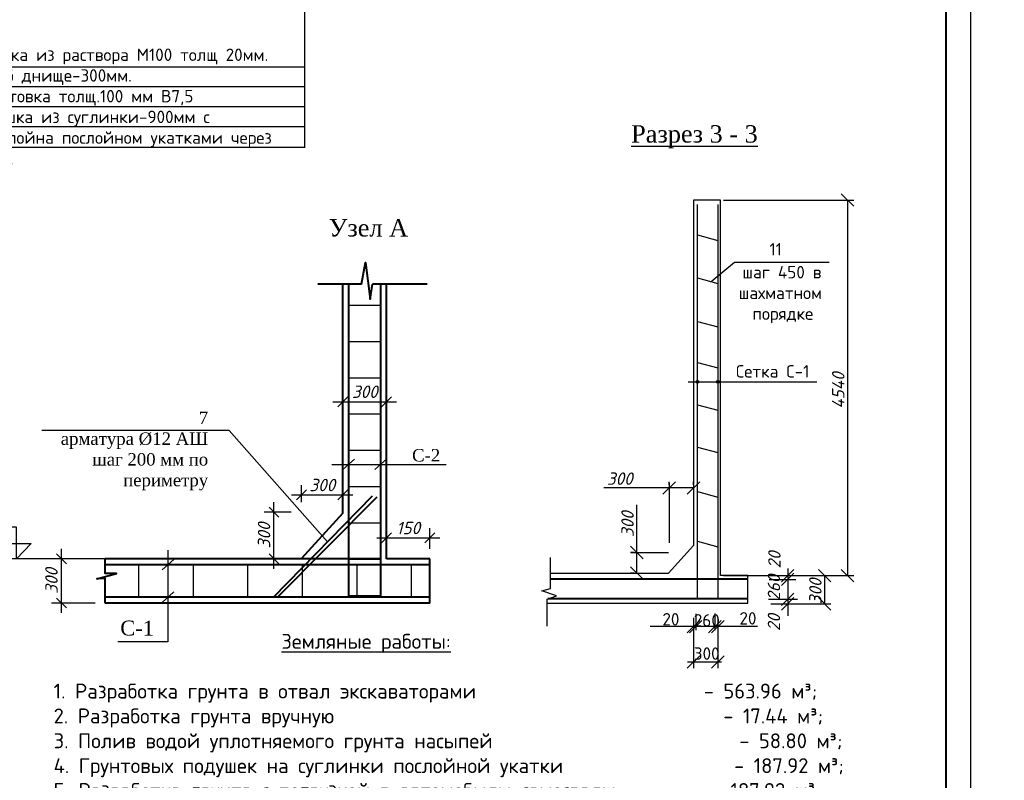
# Model space of a CAD drawing. Header units: millimetres. Extents: x -3143211 to -2549809, y 1060331 to 1394375.
# Tile 128 of 145: x -3017035 to -2997224, y 1297244 to 1312545. Entities that reach past the tile are written whole.
import ezdxf

# ---------------------------------------------------------------- set-up
doc = ezdxf.new("R2010")
doc.units = ezdxf.units.MM
doc.layers.add('.', color=7, linetype='Continuous', lineweight=15)
doc.layers.add('Сплошная толстая', color=7, linetype='Continuous', lineweight=40)
for name, color, linetype in [('Дераза', 5, 'Continuous'), ('размер', 34, 'Continuous'), ('РУССКИЙ', 3, 'Continuous'), ('шрифт', 1, 'Continuous')]:
    doc.layers.add(name, color=color, linetype=linetype)
doc.styles.get("Standard").update_dxf_attribs({"font": 'isocpeui.ttf'})
doc.styles.add('Times New Romans', font='times.ttf', dxfattribs={"height": 300})
doc.styles.add('казар300', font='isocpeui.ttf', dxfattribs={"height": 300})
doc.dimstyles.new('STANDARD-100', dxfattribs={"dimtxt": 250, "dimasz": 200, "dimexe": 200, "dimexo": 200, "dimgap": 75, "dimtad": 1, "dimdec": 0, "dimzin": 0, "dimdsep": 46, "dimtxsty": 'Standard', "dimblk": 'OBLIQUE', "dimcen": 0.09, "dimdle": 200, "dimadec": 0, "dimazin": 0, "dimtfac": 1, "dimtdec": 0, "dimtofl": 0, "dimtmove": 0, "dimatfit": 3, "dimldrblk": 'OBLIQUE', "dimfxl": 1, "dimtolj": 1, "dimtzin": 0, "dimarcsym": 0})

# ---------------------------------------------------------------- blocks, each defined once
blk = doc.blocks.new('_Oblique')
at = {"color": 0, "linetype": 'ByBlock', "lineweight": -2}
blk.add_line((-0.5, -0.5), (0.5, 0.5), dxfattribs=at)
blk = doc.blocks.new('*D262')
at = {"layer": 'Defpoints', "color": 0, "transparency": 16777216}
for p in [(-3011918, 1302638), (-3011370, 1302638), (-3011371, 1301698)]:
    blk.add_point(p, dxfattribs=at)
at = {"layer": 'Дераза', "color": 0, "lineweight": -2, "transparency": 16777216}
for p, q in [((-3011918, 1301498), (-3011918, 1302838)), ((-3011570, 1302638), (-3012118, 1302638)), ((-3011571, 1301698), (-3012118, 1301698))]:
    blk.add_line(p, q, dxfattribs=at)
at = {"layer": 'Дераза', "color": 0, "lineweight": -2, "transparency": 16777216, "xscale": 200, "yscale": 200, "zscale": 200}
for p, rotation in [((-3011918, 1302638), 90), ((-3011918, 1301698), 270)]:
    blk.add_blockref('_Oblique', p, dxfattribs=dict(at, rotation=rotation))
at = {"layer": 'Дераза', "color": 0, "transparency": 16777216, "insert": (-3012118, 1302168), "char_height": 250, "attachment_point": 5, "rotation": 90}
blk.add_mtext('\\A1;300', dxfattribs=at)
blk = doc.blocks.new('*D219')
at = {"layer": 'Defpoints', "color": 0, "transparency": 16777216}
for p in [(-3010531, 1302984), (-3011363, 1302642), (-3010531, 1302642)]:
    blk.add_point(p, dxfattribs=at)
at = {"layer": 'Дераза', "color": 0, "lineweight": -2, "transparency": 16777216}
for p, q in [((-3011363, 1302842), (-3011363, 1303184)), ((-3010531, 1302842), (-3010531, 1303184)), ((-3011563, 1302984), (-3010331, 1302984))]:
    blk.add_line(p, q, dxfattribs=at)
at = {"layer": 'Дераза', "color": 0, "lineweight": -2, "transparency": 16777216, "xscale": 200, "yscale": 200, "zscale": 200, "rotation": 180}
blk.add_blockref('_Oblique', (-3011363, 1302984), dxfattribs=at)
at = {"layer": 'Дераза', "color": 0, "lineweight": -2, "transparency": 16777216, "xscale": 200, "yscale": 200, "zscale": 200}
blk.add_blockref('_Oblique', (-3010531, 1302984), dxfattribs=at)
at = {"layer": 'Дераза', "color": 0, "transparency": 16777216, "insert": (-3010947, 1303184), "char_height": 250, "attachment_point": 5}
blk.add_mtext('\\A1;300', dxfattribs=at)
blk = doc.blocks.new('*D220')
at = {"layer": 'Defpoints', "color": 0, "transparency": 16777216}
for p in [(-3010531, 1304933), (-3009652, 1304933), (-3009652, 1304860)]:
    blk.add_point(p, dxfattribs=at)
at = {"layer": 'Дераза', "color": 0, "lineweight": -2, "transparency": 16777216}
for p, q in [((-3010731, 1304860), (-3009452, 1304860)), ((-3010531, 1304733), (-3010531, 1304660)), ((-3009652, 1304733), (-3009652, 1304660))]:
    blk.add_line(p, q, dxfattribs=at)
at = {"layer": 'Дераза', "color": 0, "lineweight": -2, "transparency": 16777216, "xscale": 200, "yscale": 200, "zscale": 200, "rotation": 180}
blk.add_blockref('_Oblique', (-3010531, 1304860), dxfattribs=at)
at = {"layer": 'Дераза', "color": 0, "lineweight": -2, "transparency": 16777216, "xscale": 200, "yscale": 200, "zscale": 200}
blk.add_blockref('_Oblique', (-3009652, 1304860), dxfattribs=at)
at = {"layer": 'Дераза', "color": 0, "transparency": 16777216, "insert": (-3010092, 1305060), "char_height": 250, "width": 563.3, "attachment_point": 5}
blk.add_mtext('\\A1;300', dxfattribs=at)
blk = doc.blocks.new('*D263')
at = {"layer": 'Defpoints', "color": 0, "transparency": 16777216}
for p in [(-3016195, 1301698), (-3015316, 1301698), (-3015316, 1300810)]:
    blk.add_point(p, dxfattribs=at)
at = {"layer": 'Дераза', "color": 0, "lineweight": -2, "transparency": 16777216}
for p, q in [((-3016195, 1300610), (-3016195, 1301898)), ((-3015516, 1301698), (-3016395, 1301698)), ((-3015516, 1300810), (-3016395, 1300810))]:
    blk.add_line(p, q, dxfattribs=at)
at = {"layer": 'Дераза', "color": 0, "lineweight": -2, "transparency": 16777216, "xscale": 200, "yscale": 200, "zscale": 200}
for p, rotation in [((-3016195, 1301698), 90), ((-3016195, 1300810), 270)]:
    blk.add_blockref('_Oblique', p, dxfattribs=dict(at, rotation=rotation))
at = {"layer": 'Дераза', "color": 0, "transparency": 16777216, "insert": (-3016395, 1301254), "char_height": 250, "attachment_point": 5, "rotation": 90}
blk.add_mtext('\\A1;300', dxfattribs=at)
blk = doc.blocks.new('*D264')
at = {"layer": 'Defpoints', "color": 0, "transparency": 16777216}
for p in [(-3008783, 1302119), (-3009652, 1301698), (-3008783, 1301698)]:
    blk.add_point(p, dxfattribs=at)
at = {"layer": 'Дераза', "color": 0, "lineweight": -2, "transparency": 16777216}
for p, q in [((-3009652, 1301898), (-3009652, 1302319)), ((-3008783, 1301898), (-3008783, 1302319)), ((-3009852, 1302119), (-3008583, 1302119))]:
    blk.add_line(p, q, dxfattribs=at)
at = {"layer": 'Дераза', "color": 0, "lineweight": -2, "transparency": 16777216, "xscale": 200, "yscale": 200, "zscale": 200, "rotation": 180}
blk.add_blockref('_Oblique', (-3009652, 1302119), dxfattribs=at)
at = {"layer": 'Дераза', "color": 0, "lineweight": -2, "transparency": 16777216, "xscale": 200, "yscale": 200, "zscale": 200}
blk.add_blockref('_Oblique', (-3008783, 1302119), dxfattribs=at)
at = {"layer": 'Дераза', "color": 0, "transparency": 16777216, "insert": (-3009218, 1302319), "char_height": 250, "attachment_point": 5}
blk.add_mtext('\\A1;150', dxfattribs=at)

msp = doc.modelspace()

# ---------------------------------------------------------------- hatches: boundary and pattern name
at = {"layer": '.'}
h = msp.add_hatch(color=0, dxfattribs=at)
h.dxf.hatch_style = 1
h.paths.add_polyline_path([(-3003396.42075, 1305287.03331), (-3003396.42075, 1305258.70015), (-3003368.08759, 1305258.70015, 0.4142135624)])
h.paths.add_polyline_path([(-3003396.42075, 1305287.03331, 0.4142135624), (-3003424.75391, 1305258.70015), (-3003396.42075, 1305258.70015)])
h.paths.add_polyline_path([(-3003396.42075, 1305258.70015), (-3003424.75391, 1305258.70015, 0.4142135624), (-3003396.42075, 1305230.36699)])
h.paths.add_polyline_path([(-3003368.08759, 1305258.70015), (-3003396.42075, 1305258.70015), (-3003396.42075, 1305230.36699, 0.4142135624)])
h = msp.add_hatch(color=0, dxfattribs=at)
h.dxf.hatch_style = 1
h.paths.add_polyline_path([(-3002988.0222, 1305287.03331), (-3002988.0222, 1305258.70015), (-3002959.68904, 1305258.70015, 0.4142135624)])
h.paths.add_polyline_path([(-3002988.0222, 1305287.03331, 0.4142135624), (-3003016.35536, 1305258.70015), (-3002988.0222, 1305258.70015)])
h.paths.add_polyline_path([(-3002988.0222, 1305258.70015), (-3003016.35536, 1305258.70015, 0.4142135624), (-3002988.0222, 1305230.36699)])
h.paths.add_polyline_path([(-3002959.68904, 1305258.70015), (-3002988.0222, 1305258.70015), (-3002988.0222, 1305230.36699, 0.4142135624)])

# ---------------------------------------------------------------- linework, layer by layer
for p, q in [((-2997896.73173, 1286804.62022), (-2997896.73173, 1328804.62022)), ((-3009770.11192, 1306796.52427), (-3010412.93617, 1306796.52427)), ((-3009770.11192, 1306066.37057), (-3010412.93617, 1306066.37057)), ((-3009770.11192, 1305336.21688), (-3010412.93617, 1305336.21688)), ((-3009770.11192, 1304606.06318), (-3010412.93617, 1304606.06318)), ((-3009770.11192, 1303875.90948), (-3010412.93617, 1303875.90948)), ((-3010295.32206, 1303704.84674), (-3010530.55027, 1303494.68455)), ((-3009652.49781, 1303704.84674), (-3009887.72603, 1303494.68455)), ((-3009770.11192, 1303145.75578), (-3010412.93617, 1303145.75578)), ((-3009770.11192, 1302415.60208), (-3010412.93617, 1302415.60208)), ((-3013933.68141, 1301685.82452), (-3014168.90962, 1301475.66233)), ((-3009770.11192, 1301685.44838), (-3010412.93617, 1301685.44838)), ((-3014643.7075, 1301580.74342), (-3014643.7075, 1300927.64991)), ((-3013546.34708, 1301580.74342), (-3013546.34708, 1300927.64991)), ((-3012448.98665, 1301580.74342), (-3012448.98665, 1300927.64991)), ((-3011351.62623, 1301580.74342), (-3011351.62623, 1300927.64991)), ((-3010254.2658, 1301580.74342), (-3010254.2658, 1300927.64991)), ((-3009156.90538, 1301580.74342), (-3009156.90538, 1300927.64991)), ((-3001580.56162, 1301502.42764), (-3001580.56162, 1300550.45721)), ((-3013933.68141, 1301032.731), (-3014168.90962, 1300822.56881)), ((-3009770.11192, 1300955.29468), (-3010412.93617, 1300955.29468)), ((-3002186.96313, 1300335.16713), (-3004349.54603, 1300335.16713))]:
    msp.add_line(p, q)
at = {"color": 0, "linetype": 'ByBlock', "lineweight": -2}
for p, q in [((-3000252.96142, 1308791.03207), (-3000502.96142, 1309041.03207)), ((-3000502.96142, 1301486.84408), (-3000252.96142, 1301236.84408))]:
    msp.add_line(p, q, dxfattribs=at)
at = {"color": 0}
for p, q in [((-3003124.00383, 1307277.82884), (-3002650.88032, 1307666.77195)), ((-3003478.02342, 1303187.47311), (-3003478.02342, 1303249.97311)), ((-3011371.40245, 1301698.44702), (-3018122.53501, 1301698.44702)), ((-3006353.5899, 1301103.07397), (-3006353.5899, 1301723.34237)), ((-3004669.8218, 1301413.20817), (-3004742.16743, 1301413.20817)), ((-3006528.08194, 1301053.26279), (-3006353.5899, 1301103.07397)), ((-3006232.51421, 1300953.64072), (-3006528.08194, 1301053.26279)), ((-3006424.81123, 1300889.59786), (-3006232.51421, 1300953.64072)), ((-3006424.81123, 1300341.67636), (-3006424.81123, 1300889.59786))]:
    msp.add_line(p, q, dxfattribs=at)
msp.add_lwpolyline([(-3057296.73173, 1286804.62022), (-2997896.73173, 1286804.62022), (-2997896.73173, 1328804.62022), (-3057296.73173, 1328804.62022)], close=True)
at = {"lineweight": 40, "ltscale": 25}
msp.add_lwpolyline([(-3055296.73173, 1287304.62022), (-2998396.73173, 1287304.62022), (-2998396.73173, 1328304.62022), (-3055296.73173, 1328304.62022)], close=True, dxfattribs=at)
at = {"color": 0}
for points in [[(-3010840.57657, 1302039.14406), (-3012821.12712, 1304279.27198), (-3016586.15701, 1304279.27198)], [(-3010755.48047, 1303599.76565), (-3008452.21839, 1303599.76565)], [(-3017378.34131, 1302009.99742), (-3016803.70156, 1302009.99742), (-3017100.00031, 1301698.44702), (-3017100.00031, 1302337.33858), (-3018123.57721, 1302337.33858)], [(-3014051.29551, 1301871.12722), (-3014051.29551, 1300032.16672), (-3015060.657, 1300032.16672)]]:
    msp.add_lwpolyline(points, dxfattribs=at)
for centre in [(-3003396.42075, 1305258.70015), (-3002988.0222, 1305258.70015)]:
    msp.add_circle(centre, 28.33316)
at = {"layer": 'размер', "color": 0}
for p, q in [((-3002870.88602, 1308916.03207), (-3000252.96142, 1308916.03207)), ((-3000377.96142, 1308916.03207), (-3000377.96142, 1301361.84408)), ((-3003842.04651, 1303249.97311), (-3004092.04651, 1302999.97311)), ((-3003967.04651, 1303187.47311), (-3003967.04651, 1303249.97311)), ((-3003967.04651, 1303226.47204), (-3003967.04651, 1302022.84797)), ((-3003603.02342, 1302999.97311), (-3003353.02342, 1303249.97311)), ((-3003967.04651, 1303124.97311), (-3005279.54651, 1303124.97311)), ((-3003478.02342, 1303124.97311), (-3003967.04651, 1303124.97311)), ((-3004617.16743, 1301826.41351), (-3004617.16743, 1302784.74684)), ((-3004492.16743, 1301701.41351), (-3004742.16743, 1301951.41351)), ((-3004669.8218, 1301826.41351), (-3004742.16743, 1301826.41351)), ((-3004740.07288, 1301826.41351), (-3003977.76851, 1301826.41351)), ((-3004617.16743, 1301413.20817), (-3004617.16743, 1301826.41351)), ((-3004742.16743, 1301538.20817), (-3004492.16743, 1301288.20817)), ((-3001455.56162, 1301486.84408), (-3001705.56162, 1301236.84408)), ((-3001455.56162, 1301409.54826), (-3001705.56162, 1301159.54826)), ((-3000712.83772, 1301236.84408), (-3000962.83772, 1301486.84408)), ((-3002870.88602, 1301361.84408), (-3000252.96142, 1301361.84408)), ((-3001955.81831, 1301284.54826), (-3001416.80587, 1301284.54826)), ((-3001918.89958, 1301361.84408), (-3000712.83772, 1301361.84408)), ((-3000837.83772, 1300793.77543), (-3000837.83772, 1301361.84408)), ((-3001455.56162, 1301011.49783), (-3001705.56162, 1300761.49783)), ((-3001971.44228, 1300886.49783), (-3001385.55864, 1300886.49783)), ((-3001455.56162, 1300918.77543), (-3001705.56162, 1300668.77543)), ((-3000962.83772, 1300918.77543), (-3000712.83772, 1300668.77543)), ((-3001918.89958, 1300793.77543), (-3000712.83772, 1300793.77543)), ((-3003353.02342, 1300460.16713), (-3003603.02342, 1300210.16713)), ((-3003306.58828, 1300460.16713), (-3003556.58828, 1300210.16713)), ((-3003478.02342, 1300512.29279), (-3003478.02342, 1299500.38061)), ((-3003431.58828, 1300589.4252), (-3003431.58828, 1300266.88373)), ((-3002923.10596, 1300460.16713), (-3003173.10596, 1300210.16713)), ((-3002863.0222, 1300460.16713), (-3003113.0222, 1300210.16713)), ((-3003048.10596, 1300598.70461), (-3003048.10596, 1300266.88373)), ((-3002988.0222, 1300512.29279), (-3002988.0222, 1299500.38061)), ((-3003353.02342, 1299750.38061), (-3003603.02342, 1299500.38061)), ((-3003595.62743, 1299625.38061), (-3002914.20905, 1299625.38061)), ((-3003113.0222, 1299500.38061), (-3002863.0222, 1299750.38061))]:
    msp.add_line(p, q, dxfattribs=at)
at = {"layer": 'Сплошная толстая', "color": 0, "lineweight": 30}
for p, q in [((-3002933.38602, 1308916.03207), (-3003478.02342, 1308916.03207)), ((-3003478.02342, 1308916.03207), (-3003478.02342, 1301969.3615)), ((-3002933.38602, 1301361.84408), (-3002933.38602, 1308916.03207)), ((-3003980.46403, 1301413.20817), (-3003478.02342, 1301969.3615)), ((-3006353.5899, 1301413.20817), (-3003980.46403, 1301413.20817)), ((-3002384.58166, 1301361.84408), (-3002933.38602, 1301361.84408)), ((-3002384.58166, 1300809.9463), (-3002384.58166, 1301361.84408)), ((-3006424.81123, 1300809.9463), (-3002384.58166, 1300809.9463))]:
    msp.add_line(p, q, dxfattribs=at)
at = {"layer": 'Сплошная толстая', "color": 5, "lineweight": 30}
for p, q in [((-3003396.42075, 1300894.86572), (-3003396.42075, 1308825.69186)), ((-3002988.0222, 1308826.84053), (-3002988.0222, 1300895.75961)), ((-3003396.42075, 1308215.62594), (-3002988.0222, 1308103.94642)), ((-3003396.42075, 1307352.32321), (-3002988.0222, 1307240.64369)), ((-3003396.42075, 1306476.01014), (-3002988.0222, 1306364.33062)), ((-3003396.42075, 1305650.4061), (-3002988.0222, 1305538.72657)), ((-3003396.42075, 1304799.90117), (-3002988.0222, 1304688.22165)), ((-3003396.42075, 1303946.83194), (-3002988.0222, 1303835.15242)), ((-3003396.42075, 1303052.00383), (-3002988.0222, 1302940.3243)), ((-3003396.42075, 1302052.29612), (-3002988.0222, 1301940.6166))]:
    msp.add_line(p, q, dxfattribs=at)
at = {"layer": 'Сплошная толстая', "color": 0}
msp.add_line((-3010530.63977, 1302617.9383), (-3011371.40245, 1301698.44702), dxfattribs=at)
at = {"layer": 'Сплошная толстая', "color": 1}
for p, q in [((-3006353.5899, 1301294.29256), (-3002384.58166, 1301294.29256)), ((-3002384.58166, 1300894.4054), (-3006410.37596, 1300894.4054))]:
    msp.add_line(p, q, dxfattribs=at)
at = {"layer": 'Сплошная толстая', "color": 0}
for points in [[(-3010157.32702, 1307223.17755), (-3010076.00048, 1307657.76559), (-3009984.45863, 1306923.93521), (-3009937.46767, 1307223.17755)], [(-3010157.32702, 1307223.17755), (-3011038.78652, 1307223.17755)], [(-3010530.63977, 1302617.9383), (-3010530.63977, 1307223.17755)], [(-3008836.14883, 1307223.17755), (-3009937.46767, 1307223.17755)], [(-3009652.40832, 1301698.44702), (-3009652.40832, 1307223.17755)], [(-3015315.50983, 1300809.9463), (-3015315.50983, 1301302.0904), (-3015485.59486, 1301298.1299), (-3015089.19165, 1301404.97091), (-3015315.70788, 1301404.97091), (-3015315.70788, 1301698.44702)], [(-3009770.11192, 1301698.44702), (-3015315.50983, 1301698.44702)], [(-3008783.3801, 1301698.44702), (-3009652.40832, 1301698.44702)], [(-3008783.3801, 1300809.9463), (-3008783.3801, 1301698.44702)], [(-3008783.3801, 1300809.9463), (-3015315.50983, 1300809.9463)]]:
    msp.add_lwpolyline(points, dxfattribs=at)
at = {"layer": 'Сплошная толстая', "color": 5}
for points in [[(-3010412.93617, 1300927.64991), (-3010412.93617, 1307223.17755)], [(-3009770.11192, 1300927.64991), (-3009770.11192, 1307223.17755)]]:
    msp.add_lwpolyline(points, dxfattribs=at)
at = {"layer": 'Сплошная толстая', "color": 3}
for points in [[(-3011925.04651, 1300927.64991), (-3009934.742, 1302967.55139)], [(-3009851.89797, 1302941.59827), (-3011845.16147, 1300927.64991)]]:
    msp.add_lwpolyline(points, dxfattribs=at)
at = {"layer": 'Сплошная толстая', "color": 1}
for points in [[(-3008783.3801, 1301580.74342), (-3015315.50983, 1301580.74342)], [(-3008783.3801, 1300927.64991), (-3015315.50983, 1300927.64991)]]:
    msp.add_lwpolyline(points, dxfattribs=at)
at = {"layer": 'шрифт', "color": 0}
for p, q in [((-3011302.22808, 1318248.20073), (-3011302.22808, 1309972.99495)), ((-3011290.63167, 1311590.96224), (-3020200.81641, 1311590.96224)), ((-3011290.63167, 1311190.96224), (-3020200.81641, 1311190.96224)), ((-3011290.63167, 1310790.96224), (-3020200.81641, 1310790.96224)), ((-3011290.63167, 1310390.96224), (-3020200.81641, 1310390.96224)), ((-3011290.63167, 1309971.15382), (-3020200.81641, 1309971.15382)), ((-3002650.88032, 1307666.77195), (-3000747.69282, 1307666.77195)), ((-3003584.57342, 1305258.70015), (-3000993.75275, 1305258.70015))]:
    msp.add_line(p, q, dxfattribs=at)

# ---------------------------------------------------------------- texts
at = {"color": 0}
msp.add_text('20', height=250, rotation=90, dxfattribs=at).set_placement((-3001724.49219, 1301505.54086))
at = {"char_height": 250, "attachment_point": 1}
for s, insert, width in [('\\pi-750,l750,t750;{\\fISOCPEUR|b0|i0|c204|p34;1.^IЦементная стяжка из раствора М100 толщ 20мм.\\P2.^IМонолитное ж/б днище-300мм.\\P\\C0;3.^IБетонная подготовка толщ.100 мм В7,5\\P\\C256;4.^IГрунтовая подушка из суглинки-900мм с уплотнения послойна послойном укатками через каждый 300 мм.}', (-3020478.42254, 1311964.66161), 9176.1944576), ('\\pi288.75;{\\fISOCPEUR|b0|i0|c204|p34;Обмазочная битумная\\P\\pi13.75;гидроизоляция за 2-раза  }', (-3023044.82866, 1308585.07234), 4015), ('{\\fISOCPEUR|b0|i0|c204|p34;11}', (-3001949.95407, 1308050.71822), 231.0795455), ('\\pi79.0483;{\\fISOCPEUR|b0|i0|c204|p34;шаг 450 в \\P\\pi4.0483;шахматном \\P\\pi279.0483;порядке}', (-3002573.11377, 1307590.29645), 1733.0965909), ('\\pi-750,l750,t750;{\\fISOCPEUR|b0|i0|c204|p34;1.^IЦементная стяжка из раствора М100 толщ 20мм.\\P2.^IМонолитное ж/б днище-300мм.\\P\\C0;3.^IБетонная подготовка толщ.100 мм В7,5}', (-3026647.53872, 1306448.57204), 8926.1001718), ('{\\fISOCPEUR|b0|i0|c204|p34;Сетка С-1}', (-3002623.44581, 1305595.29957), 1708.0397727), ('{\\fISOCPEUR|b0|i0|c204|p34;20}', (-3004102.97785, 1300608.17122), 367.3011364), ('{\\fISOCPEUR|b0|i0|c204|p34;20}', (-3002552.8261, 1300626.51998), 367.3011364), ('{\\fISOCPEUR|b0|i0|c204|p34;260}', (-3003470.84906, 1300586.6809), 557.6136364), ('{\\fISOCPEUR|b0|i0|c204|p34;300}', (-3003470.84906, 1299918.35941), 557.6136364)]:
    msp.add_mtext(s, dxfattribs=dict(at, insert=insert, width=width))
at = {"color": 0, "ltscale": 0.3, "insert": (-3014331.23369, 1300454.73933), "char_height": 300, "width": 613.3821197, "attachment_point": 3, "rotation": 359.788892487}
msp.add_mtext('{\\fTimes New Roman|b0|i0|c204|p18;С-1}', dxfattribs=at)
at = {"insert": (-3016351.83883, 1300188.78252), "char_height": 200, "attachment_point": 1, "style": 'казар300'}
msp.add_mtext_dynamic_manual_height_columns('\\A1;{\\fISOCPEUR|b1|i0|c204|p34;               \\H1.5x;              \\LЗемляные работы:\\l \\fISOCPEUR|b0|i0|c204|p34;\\L\\P\\P\\l1. Разработка грунта в отвал экскаваторами                        - 563.96 м³; \\P2. Разработка грунта вручную                                         - 17.44 м³;\\P3. Полив водой уплотняемого грунта насыпей                          - 58.80 м³;\\P\\pi-600,l600,t600;4. Грунтовых подушек на суглинки послойной укатки                  - 187.92 м³; \\P\\pi0,l0,tz;5. Разработка грунта с погрузкой в автомобили-самосвалы          - 187.92 м³;\\P6. Перевозка грузов автомобилем, расстояние перевозки 10 км        - 263.08 тн;\\P7. Засыпка вручную траншей, пазух котлованов и ям                  - 79.23 м³;\\P8. Засыпка траншей и котлованов в бульдозерами                     - 184.85 м³;\\P9. Уплотнение грунта пневматическими трамбовками                  - 264.08 м³;\\P10. Засыпка обвалование по верху резервуара                           - 632.63 м³; \\P11. Укрепление верху и на откосов                                       - 412.09 м²;\\P12. Разработка грунта с погрузкой в автомобили-самосвалы \\P   (недостающий  грунт )                                                - 315.31 м³;}', width=15965.8192491, gutter_width=1500, heights=[0], dxfattribs=at)
at = {"layer": 'размер', "color": 0}
for s, p in [('4540', (-3000440.46142, 1304720.56687)), ('300', (-3004679.66743, 1302135.31502)), ('260', (-3001733.68833, 1300856.06601)), ('300', (-3000900.33772, 1300782.54461)), ('20', (-3001733.68833, 1300244.89266))]:
    msp.add_text(s, height=250, rotation=90, dxfattribs=at).set_placement(p)
msp.add_text('300', height=250, dxfattribs=at).set_placement((-3005220.64499, 1303187.47311))
at = {"layer": 'размер', "color": 0, "attachment_point": 3}
for s, insert, char_height, width in [('{\\fTimes New Roman|b0|i0|c204|p18;Узел А}', (-3009220.13925, 1308532.38249), 350, 1557.4293439), ('{\\fTimes New Roman|b0|i0|c204|p18;7\\Pарматура Ø12 АШ\\Pшаг 200 мм по \\Pпериметру}', (-3013242.69829, 1304658.68726), 250, 2891.649243), ('{\\fTimes New Roman|b0|i0|c204|p18;С-2}', (-3008573.53081, 1303907.75294), 250, 540.8922134)]:
    msp.add_mtext(s, dxfattribs=dict(at, insert=insert, char_height=char_height, width=width))
at = {"layer": 'РУССКИЙ', "color": 0, "insert": (-3080373.952, 1323902.79692), "char_height": 300, "width": 20366.9950558, "attachment_point": 1, "style": 'Times New Romans'}
msp.add_mtext('{\\T0.9;                          Характеристики района строительства:\\PПроект разработан для следующих условий строительства:\\PРасчетная зимняя температура воздух   -8 °C\\PСкоростной напор ветра             - 38кг/м2\\PВес снегового покрова               - 50кг/м2\\PСейсмичность площадки              - 7 баллов\\PКатегория грунтов по сейсмическим свойствам - III.\\PРасчетная сейсмичность площадки     - 8 баллов\\PГлубина промерзания грунта           -  0.30 м\\P                            Инженерно-геологические данные:}  \\P\\pi886.251,t12048.75;{\\LПервый инженерно-геологический элемент (ИГЭ-1)} – Лессовидные супеси, лёгкие,\\Pкоричневого цвета, твёрдых, высокопористые, просадочные, залегающие выше УПВ.\\PГрунты слоя развиты повсеместно в разрезе участка изысканий и залегают с поверхности под почвенно-растительным.\\PМощность грунтов элемента изменяется в диапазоне 10,0 м.\\PГрунты ИГЭ-1 на исследованном участке просадочные при бытовом давлении (от собственного веса).\\P\\pi600,tz;Тип грунтовых условий по просадочности согласно КМК 2.02.01-98 – II (второй).\\PСуммарная величина просадки от собственного веса грунта (при замочке её водой до\\Pполного водонасыщения) на вскрытую глубину от Ск-1 7,1см.{\\T0.9;\\PСо следующими характеристиками:\\P\\pi0;      Плотность  грунта = 1.64 т/м3; \\P      Уд.сцепление  = 5 кПа.\\P      Угол внутреннего трения  =23°.\\P}Подземные воды в период изысканий (май 2026 г) не вскрыты на глубинах 10,0м, от поверхности земли.\\P Подземные воды по содержанию сульфатов, согласно таблице 6 и 7 КМК 2.03.11-96, оценивается как слабоагрессивные к бетонам на портландцементе по ГОСТ 10178-85*, и неагрессивные к бетонам на сулфатостойких цементах по ГОСТ 22266-94, а также среднеагрессивные\\Pна арматуру железобетонных конструкции при периодическом смачивании.\\PВ соответствии с приложением 1 КМК 2.01.03-96 с учетом изменения № 1 сейсмичность района – 7 баллов с повторяемостью землетрясений 1 раз в 100 лет (н.п Бандихан).\\PКатегория грунтов по сейсмическим свойствам – III (третья). \\PОснованием под фундаменты будет служить грунтовая подушка из суглинки:Указания по производству работ:\\PОтрыть котлован по заданным размерам и отметкам.{\\A1;Полив водой уплотняемого грунта насыпей}.\\P  Подушку также отсыпать слоями - 30 см. {\\fISOCPEUR|b0|i0|c204|p34;\\C7;суглинки},  уплотнения послойна послойном укатками. После уплотнения на границе уплотненной толщи должны быть получены характеристики 1.65 т/м³. указанным на чертеже. \\PКотлован должен быть принят и освидетельствован специалистом инженером-геологом.', dxfattribs=at)
at = {"layer": 'шрифт', "color": 0, "insert": (-3003458.29137, 1310422.51138), "char_height": 350, "width": 2449.9671954, "attachment_point": 2}
msp.add_mtext('{\\fTimes New Roman|b0|i0|c204|p18;\\LРазрез 3 - 3}', dxfattribs=at)

# ---------------------------------------------------------------- dimensions: what is measured, and where the dimension line sits
at = {"layer": 'Дераза', "color": 0}
for base, p1, p2, angle, text, picture, middle in [((-3009652.40832, 1304859.89317), (-3010530.63977, 1304933.04437), (-3009652.40832, 1304933.04437), 180, '300', '*D220', (-3010091.52404, 1305059.89317)), ((-3010530.63977, 1302984.48503), (-3011362.68945, 1302641.87379), (-3010530.63977, 1302641.87379), 180, '300', '*D219', (-3010946.66461, 1303184.48503)), ((-3011918.10147, 1302637.54203), (-3011371.40245, 1301698.44702), (-3011369.63449, 1302637.54203), 90, '300', '*D262', (-3012118.10147, 1302167.99453)), ((-3008783.3801, 1302118.52289), (-3009652.40832, 1301698.44702), (-3008783.3801, 1301698.44702), 180, '150', '*D264', (-3009217.89421, 1302318.52289)), ((-3016195.39644, 1301698.44702), (-3015315.50983, 1300809.9463), (-3015315.50983, 1301698.44702), 90, '300', '*D263', (-3016395.39644, 1301254.19666))]:
    dim = msp.add_linear_dim(base=base, p1=p1, p2=p2, angle=angle, text=text, dimstyle='STANDARD-100', dxfattribs=at)
    dim.commit()
    dim.dimension.update_dxf_attribs({"geometry": picture, "text_midpoint": middle})

doc.saveas('drawing.dxf')
